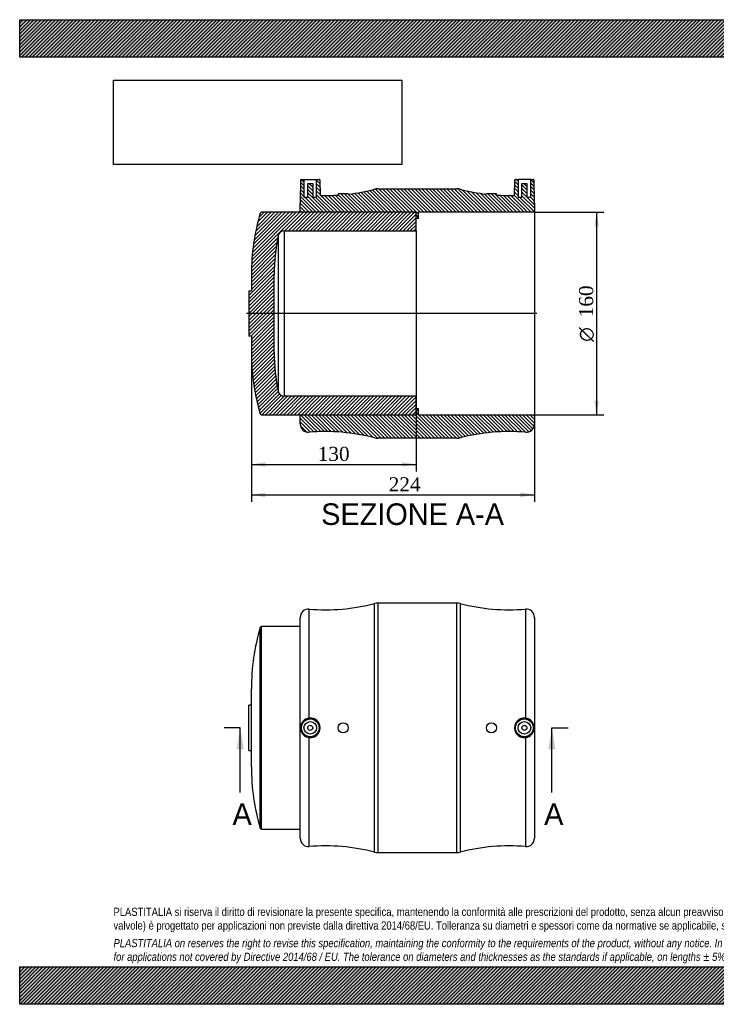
# Model space of a CAD drawing. Header units: millimetres. Extents: x 0 to 1100, y 0 to 778.
import ezdxf
from ezdxf.enums import TextEntityAlignment as Align
from ezdxf.lldxf.tags import DXFTag

# ---------------------------------------------------------------- set-up
doc = ezdxf.new("R2010")
doc.units = ezdxf.units.MM
doc.header["$LTSCALE"] = 3.703703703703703
for name, color, linetype in [('CAP160C', 7, 'Continuous'), ('Default', 7, 'Continuous'), ('DV4_Default', 7, 'Continuous'), ('MP160C', 7, 'Continuous')]:
    doc.layers.add(name, color=color, linetype=linetype)
doc.styles.add('SEACAD_Solid_Edge_ANSI', font='seans.ttf')
doc.styles.add('SEACAD_Solid_Edge_ANSI1_Symbols', font='semeca1.ttf')
doc.styles.add('SEACAD_Times_New_Roman', font='times.ttf')
tags = doc.linetypes.add('CENTER2', pattern=[28.575000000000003, 19.05, -3.175, 3.175, -3.175]).pattern_tags.tags
tags[10:11] = [DXFTag(74, 4), DXFTag(75, 0), DXFTag(340, '0'), DXFTag(46, 0.0), DXFTag(50, 0.0), DXFTag(44, 0.0), DXFTag(45, 0.0)]
tags[8:9] = [DXFTag(74, 4), DXFTag(75, 0), DXFTag(340, '0'), DXFTag(46, 0.0), DXFTag(50, 0.0), DXFTag(44, 0.0), DXFTag(45, 0.0)]
tags[6:7] = [DXFTag(74, 4), DXFTag(75, 0), DXFTag(340, '0'), DXFTag(46, 0.0), DXFTag(50, 0.0), DXFTag(44, 0.0), DXFTag(45, 0.0)]
tags[4:5] = [DXFTag(74, 4), DXFTag(75, 0), DXFTag(340, '0'), DXFTag(46, 0.0), DXFTag(50, 0.0), DXFTag(44, 0.0), DXFTag(45, 0.0)]
doc.dimstyles.new('ANSImm', dxfattribs={"dimtxt": 11.11111111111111, "dimasz": 11.11111111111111, "dimexe": 5.555555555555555, "dimexo": 0, "dimgap": 2.777777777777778, "dimtad": 1, "dimdec": 0, "dimdsep": 46, "dimtxsty": 'SEACAD_Times_New_Roman', "dimblk1": '_SE_FILLED', "dimblk2": '_SE_FILLED', "dimsah": 1, "dimcen": 5.555555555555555, "dimazin": 0, "dimtfac": 0.85, "dimtdec": 3, "dimtofl": 0, "dimtmove": 0, "dimatfit": 3, "dimfxl": 1, "dimarcsym": 0})
picture_1 = doc.add_image_def('image1.jpg', size_in_pixel=(4302, 1260))
pattern_1 = [(135, (0, 0), (-1.414213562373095, -1.414213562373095), [])]
pattern_2 = [(45, (0, 0), (-1.414213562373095, 1.414213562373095), [])]

# ---------------------------------------------------------------- blocks, each defined once
blk = doc.blocks.new('SE')
at = {"layer": 'CAP160C', "color": 7, "linetype": 'Continuous'}
for p, q in [((189.9783206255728, 139.1117243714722), (189.9783206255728, 297.6809458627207)), ((190.9369637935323, 138.3963351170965), (190.9369637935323, 298.3963351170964)), ((221.4369637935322, 298.3963351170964), (190.9369637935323, 298.3963351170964)), ((182.9369637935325, 187.5691489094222), (182.9369637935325, 249.2235213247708)), ((180.9369637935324, 200.3963351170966), (180.9369637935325, 236.3963351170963)), ((182.9369637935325, 236.3963351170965), (180.9369637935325, 236.3963351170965)), ((180.9369637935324, 200.3963351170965), (182.9369637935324, 200.3963351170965)), ((190.9369637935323, 138.3963351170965), (221.4369637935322, 138.3963351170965))]:
    blk.add_line(p, q, dxfattribs=at)
for centre, radius, start, end in [((353.1955760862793, 249.2235152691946), 170.2586122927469, 163.4644176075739, 179.9999979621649), ((190.9369637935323, 297.3963351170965), 0.9999999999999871, 90, 163.464417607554), ((353.1955760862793, 187.5691549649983), 170.2586122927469, 180.000002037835, 196.5355823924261), ((190.9369637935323, 139.3963351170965), 1, 196.5355823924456, 270)]:
    blk.add_arc(centre, radius, start, end, dxfattribs=at)
at = {"layer": 'MP160C', "color": 7, "linetype": 'Continuous'}
for p, q in [((228.4524585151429, 226.052923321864), (228.4524585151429, 312.1273333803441)), ((280.2342896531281, 120.2098269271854), (280.2342896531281, 316.5828433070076)), ((282.7185519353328, 316.8963351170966), (282.7185519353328, 119.8963351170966)), ((345.1553756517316, 316.8963351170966), (282.7185519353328, 316.8963351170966)), ((345.1553756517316, 119.8963351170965), (345.1553756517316, 316.8963351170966)), ((347.6396379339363, 316.5828433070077), (347.6396379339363, 120.2098269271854)), ((399.4214690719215, 312.1273333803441), (399.4214690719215, 226.052923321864)), ((221.4369637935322, 131.1448634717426), (221.4369637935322, 305.6478067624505)), ((406.4369637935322, 305.6478067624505), (406.4369637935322, 131.1448634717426)), ((228.4524585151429, 124.665336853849), (228.4524585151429, 210.7397469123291)), ((399.4214690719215, 210.7397469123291), (399.4214690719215, 124.665336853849)), ((282.7185519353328, 119.8963351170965), (345.1553756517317, 119.8963351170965))]:
    blk.add_line(p, q, dxfattribs=at)
for centre, radius in [((229.4369637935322, 218.3963351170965), 7.508575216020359), ((398.4369637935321, 218.3963351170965), 7.508575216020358), ((229.4369637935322, 218.3963351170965), 7.008651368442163), ((229.4369637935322, 218.3963351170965), 5.000000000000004), ((229.4369637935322, 218.3963351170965), 2.000000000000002), ((255.4369637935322, 218.3963351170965), 4.000000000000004), ((372.4369637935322, 218.3963351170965), 4.000000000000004), ((398.4369637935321, 218.3963351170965), 7.008651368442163), ((398.4369637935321, 218.3963351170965), 5.000000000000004), ((398.4369637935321, 218.3963351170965), 2.000000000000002)]:
    blk.add_circle(centre, radius, dxfattribs=at)
for centre, radius, start, end in [((227.9369637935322, 305.6478067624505), 6.499999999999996, 85.4512736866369, 180), ((240.982945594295, 469.6296727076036), 158, 265.4512736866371, 284.3844040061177), ((282.7185519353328, 306.8963351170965), 9.999999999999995, 90, 104.3844040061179), ((345.1553756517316, 306.8963351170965), 10.00000000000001, 75.61559599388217, 90), ((386.8909819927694, 469.6296727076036), 158, 255.6155959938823, 274.5487263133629), ((399.9369637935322, 305.6478067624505), 6.500000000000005, 0, 94.54872631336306), ((229.3515212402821, 218.3963351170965), 7.709193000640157, 96.69719749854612, 263.3028025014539), ((229.4393509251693, 218.3963351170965), 7.719928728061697, 262.6553822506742, 97.34461774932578), ((398.4345766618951, 218.3963351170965), 7.719928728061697, 82.65538225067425, 277.3446177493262), ((398.5224063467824, 218.3963351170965), 7.709193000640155, 276.6971974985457, 83.30280250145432), ((227.9369637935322, 131.1448634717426), 6.500000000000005, 180, 274.5487263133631), ((240.982945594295, -32.83700247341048), 158, 75.61559599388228, 94.5487263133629), ((386.8909819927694, -32.83700247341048), 158, 85.4512736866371, 104.3844040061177), ((399.9369637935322, 131.1448634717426), 6.499999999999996, 265.4512736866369, 0), ((282.7185519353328, 129.8963351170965), 9.999999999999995, 255.615595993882, 270), ((345.1553756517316, 129.8963351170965), 9.999999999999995, 270, 284.3844040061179)]:
    blk.add_arc(centre, radius, start, end, dxfattribs=at)
blk = doc.blocks.new('SE4')
at = {"color": 7, "linetype": 'Continuous', "style": 'SEACAD_Solid_Edge_ANSI'}
blk.add_text('A', height=17.03703703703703, dxfattribs=at).set_placement((414.0882338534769, 158.7667054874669), align=Align.TOP_LEFT)
blk = doc.blocks.new('SE5')
at = {"color": 7, "linetype": 'Continuous', "style": 'SEACAD_Solid_Edge_ANSI'}
blk.add_text('A', height=17.03703703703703, dxfattribs=at).set_placement((168.0361531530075, 158.7667054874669), align=Align.TOP_LEFT)
blk = doc.blocks.new('SEANNOT_GROUP')
at = {"linetype": 'Continuous'}
blk.add_hatch(color=7, dxfattribs=at).paths.add_polyline_path([(423.0689976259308, 201.3592977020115), (420.2294913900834, 218.3963351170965), (417.3899851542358, 201.3592977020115)])
at = {"color": 7, "linetype": 'Continuous'}
blk.add_lwpolyline([(420.2294913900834, 167.2852240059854), (420.2294913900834, 218.3963351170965)], dxfattribs=at)
blk = doc.blocks.new('SEANNOT_GROUP1')
at = {"linetype": 'Continuous'}
blk.add_hatch(color=7, dxfattribs=at).paths.add_polyline_path([(177.0169169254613, 201.3592977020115), (174.1774106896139, 218.3963351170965), (171.3379044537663, 201.3592977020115)])
at = {"color": 7, "linetype": 'Continuous'}
blk.add_lwpolyline([(174.1774106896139, 167.2852240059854), (174.1774106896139, 218.3963351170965)], dxfattribs=at)
blk = doc.blocks.new('SE3')
at = {"layer": 'Default', "color": 7, "linetype": 'CENTER2'}
for p, q in [((174.1774106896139, 218.3963351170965), (161.3996329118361, 218.3963351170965)), ((420.2294913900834, 218.3963351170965), (433.0072691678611, 218.3963351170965))]:
    blk.add_line(p, q, dxfattribs=at)
at = {"layer": 'Default', "color": 7, "linetype": 'CENTER2', "const_width": 0.0001}
blk.add_lwpolyline([(420.2294913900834, 218.3963351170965), (174.1774106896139, 218.3963351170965)], dxfattribs=at)
at = {"layer": 'Default'}
for name in ['SEANNOT_GROUP1', 'SEANNOT_GROUP', 'SE5', 'SE4']:
    blk.add_blockref(name, (0, 0), dxfattribs=at)
blk = doc.blocks.new('SE6')
at = {"layer": 'CAP160C', "linetype": 'Continuous'}
h = blk.add_hatch(dxfattribs=at)
h.set_pattern_fill('LINE', scale=0.6299212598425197, angle=45, style=0)
h.set_pattern_definition(pattern_2)
edge = h.paths.add_edge_path()
edge.add_line((190.9369637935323, 465.6607769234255), (311.9369637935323, 465.6607769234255))
edge.add_line((311.9369637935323, 465.6607769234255), (312.9369637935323, 466.6607769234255))
edge.add_line((312.9369637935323, 466.6607769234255), (312.9369637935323, 480.2607769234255))
edge.add_line((312.9369637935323, 480.2607769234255), (208.9369637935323, 480.2607769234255))
edge.add_arc((208.9369637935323, 485.2607769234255), 5.000000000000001, 191.5850516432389, 270, ccw=False)
edge.add_arc((353.1955760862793, 514.8335967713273), 152.258612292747, 180.0000022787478, 191.5850516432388, ccw=False)
edge.add_line((200.9369637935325, 514.8335907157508), (200.9369637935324, 576.4879601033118))
edge.add_arc((353.1955760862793, 576.4879570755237), 152.258612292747, 168.4149483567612, 179.9999988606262, ccw=False)
edge.add_arc((208.9369637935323, 606.0607769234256), 5.000000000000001, 90, 168.4149483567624, ccw=False)
edge.add_line((208.9369637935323, 611.0607769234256), (312.9369637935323, 611.0607769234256))
edge.add_line((312.9369637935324, 611.0607769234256), (312.9369637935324, 624.6607769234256))
edge.add_line((312.9369637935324, 624.6607769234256), (311.9369637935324, 625.6607769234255))
edge.add_line((311.9369637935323, 625.6607769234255), (190.9369637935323, 625.6607769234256))
edge.add_arc((190.9369637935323, 624.6607769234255), 1, 90, 163.464417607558)
edge.add_arc((353.1955760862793, 576.4879570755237), 170.258612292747, 163.464417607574, 179.9999989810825)
edge.add_line((182.9369637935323, 576.4879601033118), (182.9369637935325, 563.6607769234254))
edge.add_line((182.9369637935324, 563.6607769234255), (180.9369637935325, 563.6607769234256))
edge.add_line((180.9369637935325, 563.6607769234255), (180.9369637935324, 527.6607769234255))
edge.add_line((180.9369637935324, 527.6607769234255), (182.9369637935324, 527.6607769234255))
edge.add_line((182.9369637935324, 527.6607769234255), (182.9369637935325, 514.8335907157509))
edge.add_arc((353.1955760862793, 514.8335967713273), 170.258612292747, 180.000002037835, 196.5355823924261)
edge.add_arc((190.9369637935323, 466.6607769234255), 1, 196.5355823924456, 270)
at = {"layer": 'MP160C', "linetype": 'Continuous'}
h = blk.add_hatch(dxfattribs=at)
h.set_pattern_fill('LINE', scale=0.6299212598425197, angle=135, style=0)
h.set_pattern_definition(pattern_1)
edge = h.paths.add_edge_path()
edge.add_arc((345.1553756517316, 634.1607769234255), 10, 75.61559599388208, 90)
edge.add_line((345.1553756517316, 644.1607769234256), (282.7185519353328, 644.1607769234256))
edge.add_arc((282.7185519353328, 634.1607769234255), 10, 90, 104.3844040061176)
edge.add_arc((240.982945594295, 796.8941145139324), 158, 276.70731779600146, 284.3844040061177, ccw=False)
edge.add_line((259.4369637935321, 639.9755075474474), (259.4369637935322, 640.1607769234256))
edge.add_line((259.4369637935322, 640.1607769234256), (251.4369637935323, 640.1607769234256))
edge.add_line((251.4369637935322, 640.1607769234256), (251.4369637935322, 639.2403371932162))
edge.add_arc((240.982945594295, 796.8941145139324), 158, 268.6131809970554, 273.793727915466, ccw=False)
edge.add_line((237.1589988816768, 638.9403952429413), (236.9455390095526, 651.1695031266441))
edge.add_arc((236.4456151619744, 651.1607769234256), 0.5, 1.000000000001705, 90)
edge.add_line((236.4456151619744, 651.6607769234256), (234.4369637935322, 651.6607769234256))
edge.add_line((234.4369637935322, 651.6607769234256), (234.4369637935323, 637.6607769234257))
edge.add_line((234.4369637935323, 637.6607769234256), (231.4369637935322, 637.6607769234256))
edge.add_line((231.4369637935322, 637.6607769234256), (231.4369637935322, 648.4607769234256))
edge.add_line((231.4369637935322, 648.4607769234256), (227.4369637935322, 648.4607769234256))
edge.add_line((227.4369637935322, 648.4607769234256), (227.4369637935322, 637.6607769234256))
edge.add_line((227.4369637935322, 637.6607769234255), (224.4369637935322, 637.6607769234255))
edge.add_line((224.4369637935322, 637.6607769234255), (224.4369637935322, 651.6607769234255))
edge.add_line((224.4369637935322, 651.6607769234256), (222.4283124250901, 651.6607769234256))
edge.add_arc((222.4283124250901, 651.1607769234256), 0.5, 90, 178.9999999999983)
edge.add_line((221.9283885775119, 651.1695031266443), (221.6376846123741, 634.5150841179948))
edge.add_arc((227.9369637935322, 632.9122485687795), 6.500000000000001, 165.7241777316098, 180)
edge.add_line((221.4369637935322, 632.9122485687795), (221.4369637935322, 625.6607769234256))
edge.add_line((221.4369637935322, 625.6607769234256), (312.9369637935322, 625.6607769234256))
edge.add_line((312.9369637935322, 625.6607769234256), (312.9369637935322, 620.621704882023))
edge.add_line((312.9369637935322, 620.6217048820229), (314.9369637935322, 620.6217048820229))
edge.add_line((314.9369637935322, 620.6217048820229), (314.9369637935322, 625.6607769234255))
edge.add_line((314.9369637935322, 625.6607769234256), (406.4369637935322, 625.6607769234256))
edge.add_line((406.4369637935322, 625.6607769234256), (406.4369637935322, 632.9122485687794))
edge.add_arc((399.9369637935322, 632.9122485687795), 6.500000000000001, 0, 14.27582226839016)
edge.add_line((406.2362429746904, 634.5150841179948), (405.9455390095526, 651.1695031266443))
edge.add_arc((405.4456151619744, 651.1607769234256), 0.5, 1.000000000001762, 90)
edge.add_line((405.4456151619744, 651.6607769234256), (403.4369637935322, 651.6607769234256))
edge.add_line((403.4369637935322, 651.6607769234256), (403.4369637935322, 637.6607769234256))
edge.add_line((403.4369637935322, 637.6607769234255), (400.4369637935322, 637.6607769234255))
edge.add_line((400.4369637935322, 637.6607769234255), (400.4369637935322, 648.4607769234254))
edge.add_line((400.4369637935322, 648.4607769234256), (396.4369637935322, 648.4607769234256))
edge.add_line((396.4369637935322, 648.4607769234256), (396.4369637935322, 637.6607769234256))
edge.add_line((396.4369637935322, 637.6607769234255), (393.4369637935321, 637.6607769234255))
edge.add_line((393.4369637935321, 637.6607769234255), (393.4369637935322, 651.6607769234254))
edge.add_line((393.4369637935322, 651.6607769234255), (391.42831242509, 651.6607769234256))
edge.add_arc((391.42831242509, 651.1607769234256), 0.5, 90, 178.9999999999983)
edge.add_line((390.9283885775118, 651.1695031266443), (390.7149287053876, 638.9403952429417))
edge.add_arc((386.8909819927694, 796.8941145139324), 158, 266.20627208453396, 271.38681900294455, ccw=False)
edge.add_line((376.4369637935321, 639.2403371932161), (376.4369637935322, 640.1607769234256))
edge.add_line((376.4369637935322, 640.1607769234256), (368.4369637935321, 640.1607769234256))
edge.add_line((368.4369637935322, 640.1607769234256), (368.4369637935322, 639.9755075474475))
edge.add_arc((386.8909819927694, 796.8941145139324), 158, 255.6155959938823, 263.29268220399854, ccw=False)
h = blk.add_hatch(dxfattribs=at)
h.set_pattern_fill('LINE', scale=0.6299212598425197, angle=135, style=0)
h.set_pattern_definition(pattern_1)
edge = h.paths.add_edge_path()
edge.add_arc((345.1553756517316, 457.1607769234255), 10, 270, 284.3844040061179)
edge.add_arc((386.8909819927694, 294.4274393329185), 158, 85.45127368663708, 104.3844040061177, ccw=False)
edge.add_arc((399.9369637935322, 458.4093052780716), 6.500000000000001, 265.4512736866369, 360)
edge.add_line((406.4369637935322, 458.4093052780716), (406.4369637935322, 465.6607769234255))
edge.add_line((406.4369637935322, 465.6607769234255), (314.9369637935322, 465.6607769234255))
edge.add_line((314.9369637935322, 465.6607769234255), (314.9369637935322, 470.6998489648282))
edge.add_line((314.9369637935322, 470.6998489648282), (312.9369637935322, 470.6998489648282))
edge.add_line((312.9369637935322, 470.6998489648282), (312.9369637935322, 465.6607769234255))
edge.add_line((312.9369637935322, 465.6607769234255), (221.4369637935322, 465.6607769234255))
edge.add_line((221.4369637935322, 465.6607769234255), (221.4369637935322, 458.4093052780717))
edge.add_arc((227.9369637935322, 458.4093052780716), 6.500000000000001, 180, 274.5487263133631)
edge.add_arc((240.982945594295, 294.4274393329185), 158, 75.61559599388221, 94.54872631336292, ccw=False)
edge.add_arc((282.7185519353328, 457.1607769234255), 10, 255.615595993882, 269.9999999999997)
edge.add_line((282.7185519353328, 447.1607769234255), (345.1553756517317, 447.1607769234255))
at = {"layer": 'CAP160C', "color": 7, "linetype": 'Continuous'}
for p, q in [((311.9369637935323, 625.6607769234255), (190.9369637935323, 625.6607769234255)), ((312.9369637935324, 624.6607769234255), (311.9369637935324, 625.6607769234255)), ((312.9369637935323, 611.0607769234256), (312.9369637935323, 624.6607769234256)), ((204.0388254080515, 607.0648886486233), (204.0388254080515, 484.2566651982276)), ((208.9369637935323, 611.0607769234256), (208.9369637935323, 480.2607769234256)), ((208.9369637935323, 611.0607769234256), (312.9369637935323, 611.0607769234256)), ((312.9369637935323, 611.0607769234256), (312.9369637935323, 480.2607769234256)), ((182.9369637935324, 576.4879601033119), (182.9369637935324, 563.6607769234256)), ((200.9369637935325, 514.8335907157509), (200.9369637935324, 576.4879601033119)), ((180.9369637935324, 563.6607769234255), (180.9369637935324, 527.6607769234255)), ((180.9369637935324, 563.6607769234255), (182.9369637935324, 563.6607769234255)), ((182.9369637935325, 527.6607769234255), (180.9369637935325, 527.6607769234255)), ((182.9369637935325, 527.6607769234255), (182.9369637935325, 514.8335907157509)), ((312.9369637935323, 480.2607769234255), (208.9369637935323, 480.2607769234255)), ((312.9369637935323, 466.6607769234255), (312.9369637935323, 480.2607769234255)), ((190.9369637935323, 465.6607769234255), (311.9369637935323, 465.6607769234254)), ((311.9369637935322, 465.6607769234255), (312.9369637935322, 466.6607769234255))]:
    blk.add_line(p, q, dxfattribs=at)
for centre, radius, start, end in [((353.1955760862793, 576.4879570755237), 170.2586122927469, 163.4644176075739, 179.9999989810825), ((190.9369637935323, 624.6607769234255), 0.999999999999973, 90, 163.4644176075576), ((353.1955760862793, 576.4879570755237), 152.2586122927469, 168.4149483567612, 179.9999988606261), ((208.9369637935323, 606.0607769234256), 5.000000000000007, 90, 168.4149483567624), ((353.1955760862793, 514.8335967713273), 170.2586122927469, 180.000002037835, 196.5355823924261), ((353.1955760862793, 514.8335967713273), 152.2586122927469, 180.0000022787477, 191.5850516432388), ((208.9369637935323, 485.2607769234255), 4.999999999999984, 191.5850516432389, 270), ((190.9369637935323, 466.6607769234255), 1.000000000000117, 196.5355823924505, 270)]:
    blk.add_arc(centre, radius, start, end, dxfattribs=at)
at = {"layer": 'DV4_Default', "color": 7, "linetype": 'CENTER2'}
blk.add_line((408.1869637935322, 545.6607769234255), (179.1869637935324, 545.6607769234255), dxfattribs=at)
at = {"layer": 'MP160C', "color": 7, "linetype": 'Continuous'}
for p, q in [((221.6376846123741, 634.5150841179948), (221.9283885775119, 651.1695031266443)), ((222.4283124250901, 651.6607769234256), (224.4369637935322, 651.6607769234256)), ((224.4369637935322, 651.6607769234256), (234.4369637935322, 651.6607769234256)), ((224.4369637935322, 651.6607769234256), (224.4369637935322, 637.6607769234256)), ((227.4369637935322, 648.4607769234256), (231.4369637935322, 648.4607769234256)), ((227.4369637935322, 637.6607769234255), (227.4369637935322, 648.4607769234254)), ((231.4369637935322, 648.4607769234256), (231.4369637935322, 637.6607769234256)), ((234.4369637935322, 651.6607769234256), (236.4456151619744, 651.6607769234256)), ((234.4369637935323, 637.6607769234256), (234.4369637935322, 651.6607769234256)), ((236.9455390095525, 651.1695031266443), (237.1589988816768, 638.9403952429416)), ((390.7149287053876, 638.9403952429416), (390.9283885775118, 651.1695031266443)), ((391.42831242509, 651.6607769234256), (393.4369637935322, 651.6607769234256)), ((403.4369637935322, 651.6607769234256), (393.4369637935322, 651.6607769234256)), ((393.4369637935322, 651.6607769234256), (393.4369637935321, 637.6607769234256)), ((396.4369637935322, 637.6607769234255), (396.4369637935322, 648.4607769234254)), ((396.4369637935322, 648.4607769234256), (400.4369637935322, 648.4607769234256)), ((400.4369637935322, 648.4607769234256), (400.4369637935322, 637.6607769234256)), ((403.4369637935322, 637.6607769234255), (403.4369637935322, 651.6607769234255)), ((403.4369637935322, 651.6607769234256), (405.4456151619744, 651.6607769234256)), ((405.9455390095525, 651.1695031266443), (406.2362429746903, 634.5150841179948)), ((259.4369637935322, 640.1607769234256), (251.4369637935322, 640.1607769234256)), ((251.4369637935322, 640.1607769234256), (251.4369637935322, 639.2403371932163)), ((259.4369637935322, 639.9755075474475), (259.4369637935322, 640.1607769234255)), ((282.7185519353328, 644.1607769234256), (345.1553756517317, 644.1607769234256)), ((368.4369637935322, 640.1607769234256), (368.4369637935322, 639.9755075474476)), ((376.4369637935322, 640.1607769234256), (368.4369637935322, 640.1607769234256)), ((376.4369637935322, 639.2403371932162), (376.4369637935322, 640.1607769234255)), ((221.4369637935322, 625.6607769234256), (221.4369637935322, 632.9122485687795)), ((224.4369637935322, 637.6607769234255), (227.4369637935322, 637.6607769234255)), ((231.4369637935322, 637.6607769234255), (234.4369637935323, 637.6607769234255)), ((393.4369637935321, 637.6607769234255), (396.4369637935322, 637.6607769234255)), ((400.4369637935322, 637.6607769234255), (403.4369637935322, 637.6607769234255)), ((406.4369637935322, 632.9122485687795), (406.4369637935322, 625.6607769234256)), ((312.9369637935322, 625.6607769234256), (221.4369637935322, 625.6607769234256)), ((312.9369637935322, 620.6217048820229), (312.9369637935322, 625.6607769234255)), ((406.4369637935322, 625.6607769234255), (314.9369637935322, 625.6607769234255)), ((314.9369637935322, 620.6217048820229), (314.9369637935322, 625.6607769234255)), ((406.4369637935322, 625.6607769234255), (406.4369637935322, 465.6607769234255)), ((314.9369637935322, 620.6217048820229), (312.9369637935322, 620.6217048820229)), ((312.9369637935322, 470.6998489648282), (314.9369637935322, 470.6998489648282)), ((312.9369637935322, 465.6607769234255), (312.9369637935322, 470.6998489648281)), ((314.9369637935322, 465.6607769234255), (314.9369637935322, 470.6998489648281)), ((221.4369637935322, 458.4093052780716), (221.4369637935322, 465.6607769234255)), ((221.4369637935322, 465.6607769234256), (312.9369637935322, 465.6607769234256)), ((314.9369637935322, 465.6607769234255), (406.4369637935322, 465.6607769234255)), ((406.4369637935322, 465.6607769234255), (406.4369637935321, 458.4093052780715)), ((345.1553756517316, 447.1607769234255), (282.7185519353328, 447.1607769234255))]:
    blk.add_line(p, q, dxfattribs=at)
for centre, radius, start, end in [((222.4283124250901, 651.1607769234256), 0.5000000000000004, 90, 178.9999999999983), ((236.4456151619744, 651.1607769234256), 0.5000000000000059, 1.000000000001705, 90), ((391.42831242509, 651.1607769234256), 0.5000000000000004, 90, 178.9999999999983), ((405.4456151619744, 651.1607769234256), 0.5000000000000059, 1.000000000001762, 90), ((240.982945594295, 796.8941145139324), 157.9999999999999, 268.6131809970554, 273.793727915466), ((240.982945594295, 796.8941145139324), 158, 276.7073177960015, 284.3844040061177), ((282.7185519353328, 634.1607769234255), 9.999999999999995, 90, 104.3844040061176), ((345.1553756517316, 634.1607769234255), 10.00000000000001, 75.61559599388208, 90), ((386.8909819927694, 796.8941145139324), 158, 255.6155959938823, 263.2926822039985), ((386.8909819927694, 796.8941145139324), 158, 266.206272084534, 271.3868190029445), ((227.9369637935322, 632.9122485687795), 6.500000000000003, 165.7241777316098, 180), ((399.9369637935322, 632.9122485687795), 6.500000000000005, 0, 14.27582226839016), ((227.9369637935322, 458.4093052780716), 6.500000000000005, 180, 274.5487263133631), ((240.982945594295, 294.4274393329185), 158, 75.6155959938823, 94.54872631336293), ((386.8909819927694, 294.4274393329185), 158, 85.45127368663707, 104.3844040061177), ((399.9369637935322, 458.4093052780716), 6.499999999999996, 265.4512736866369, 0), ((282.7185519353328, 457.1607769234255), 10.00000000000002, 255.615595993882, 269.9999999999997), ((345.1553756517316, 457.1607769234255), 9.99999999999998, 270, 284.384404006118)]:
    blk.add_arc(centre, radius, start, end, dxfattribs=at)
blk = doc.blocks.new('GDimGGroup')
at = {"layer": 'Default', "linetype": 'Continuous'}
for points in [[(457.3902838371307, 614.5496657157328), (455.5384319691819, 625.6607769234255), (453.6865801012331, 614.5496657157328)], [(457.3902838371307, 476.7718839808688), (453.6865801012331, 476.7718839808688), (455.5384319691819, 465.6607727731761)]]:
    blk.add_hatch(color=7, dxfattribs=at).paths.add_polyline_path(points)
at = {"layer": 'Default', "color": 7, "linetype": 'Continuous'}
for p, q in [((406.4369637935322, 625.6607769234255), (461.0939875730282, 625.6607769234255)), ((455.5384319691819, 625.6607769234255), (455.5384319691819, 465.6607727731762)), ((406.4369637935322, 465.6607769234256), (461.0939875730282, 465.6607769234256))]:
    blk.add_line(p, q, dxfattribs=at)
for s, style, p in [('160', 'SEACAD_Times_New_Roman', (441.649543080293, 542.691160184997)), ('O', 'SEACAD_Solid_Edge_ANSI1_Symbols', (441.649543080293, 523.3539282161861))]:
    blk.add_text(s, height=11.11111111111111, rotation=90, dxfattribs=dict(at, style=style)).set_placement(p, align=Align.TOP_LEFT)
blk = doc.blocks.new('DMBLK28')
at = {"layer": 'Default', "linetype": 'Continuous'}
for points in [[(194.0480750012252, 400.5725435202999), (194.0480750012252, 404.2762472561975), (182.9369637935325, 402.4243953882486)], [(395.3258582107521, 400.5725435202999), (406.4369694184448, 402.4243953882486), (395.3258582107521, 404.2762472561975)]]:
    blk.add_hatch(color=7, dxfattribs=at).paths.add_polyline_path(points)
at = {"layer": 'Default', "color": 7, "linetype": 'Continuous'}
for p, q in [((182.9369637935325, 514.8335909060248), (182.9369637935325, 396.8688397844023)), ((406.4369637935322, 465.6607769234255), (406.4369637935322, 396.8688397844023)), ((182.9369637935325, 402.4243953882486), (406.4369694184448, 402.4243953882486))]:
    blk.add_line(p, q, dxfattribs=at)
at = {"layer": 'Default', "color": 7, "linetype": 'Continuous', "style": 'SEACAD_Times_New_Roman'}
blk.add_text('224', height=11.11111111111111, dxfattribs=at).set_placement((291.3406861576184, 416.3132842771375), align=Align.TOP_LEFT)
blk = doc.blocks.new('_SE_FILLED')
at = {"color": 0}
blk.add_line((0, 0), (-1, 0), dxfattribs=at)
blk.add_solid([(0, 0), (-1, -0.1665), (-1, 0.1665), (0, 0)], dxfattribs=at)
blk = doc.blocks.new('DMBLK29')
at = {"layer": 'Default', "linetype": 'Continuous'}
for points in [[(194.0480750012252, 424.6437275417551), (194.0480750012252, 428.3474312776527), (182.9369637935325, 426.4955794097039)], [(301.8258594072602, 424.6437275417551), (312.9369706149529, 426.4955794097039), (301.8258594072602, 428.3474312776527)]]:
    blk.add_hatch(color=7, dxfattribs=at).paths.add_polyline_path(points)
at = {"layer": 'Default', "color": 7, "linetype": 'Continuous'}
for p, q in [((182.9369637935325, 514.8335909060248), (182.9369637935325, 420.9400238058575)), ((312.9369637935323, 480.2607769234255), (312.9369637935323, 420.9400238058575)), ((182.9369637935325, 426.4955794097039), (312.9369706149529, 426.4955794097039))]:
    blk.add_line(p, q, dxfattribs=at)
at = {"layer": 'Default', "color": 7, "linetype": 'Continuous', "style": 'SEACAD_Times_New_Roman'}
blk.add_text('130', height=11.11111111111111, dxfattribs=at).set_placement((235.2987365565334, 440.3844682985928), align=Align.TOP_LEFT)

msp = doc.modelspace()

# ---------------------------------------------------------------- hatches: boundary and pattern name
at = {"layer": 'Default', "linetype": 'Continuous'}
h = msp.add_hatch(dxfattribs=at)
h.set_pattern_fill('LINE', scale=0.6299212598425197, angle=45, style=0)
h.set_pattern_definition(pattern_2)
h.paths.add_polyline_path([(1100, 748.1481603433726), (1100, 777.7777899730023), (9.44561424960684e-06, 777.7777899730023), (9.445614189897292e-06, 748.1481603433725)])
for points in [[(1100, 748.1481603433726), (1100, 777.7777899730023), (9.44561424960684e-06, 777.7777899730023), (9.445614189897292e-06, 748.1481603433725)], [(1099.999985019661, -1.061199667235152e-05), (1099.999985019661, 29.62962962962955), (-1.498033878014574e-05, 29.62962962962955), (-1.498033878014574e-05, -1.061199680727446e-05)]]:
    msp.add_hatch(color=7, dxfattribs=at).paths.add_polyline_path(points)
h = msp.add_hatch(dxfattribs=at)
h.set_pattern_fill('LINE', scale=0.6299212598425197, angle=45, style=0)
h.set_pattern_definition(pattern_2)
h.paths.add_polyline_path([(1099.999985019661, -1.061199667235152e-05), (1099.999985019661, 29.62962962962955), (-1.498033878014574e-05, 29.62962962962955), (-1.498033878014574e-05, -1.061199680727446e-05)])

# ---------------------------------------------------------------- linework, layer by layer
at = {"layer": 'Default', "color": 7, "linetype": 'Continuous'}
for p, q in [((9.445614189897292e-06, 777.7777899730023), (1100, 777.7777899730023)), ((9.445614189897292e-06, 748.1481603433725), (9.445614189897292e-06, 777.7777899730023)), ((1100, 748.1481603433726), (9.445614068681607e-06, 748.1481603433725)), ((-1.498033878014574e-05, 29.62962962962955), (1099.999985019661, 29.62962962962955)), ((-1.498033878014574e-05, -1.061199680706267e-05), (-1.498033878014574e-05, 29.62962962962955)), ((1099.999985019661, -1.061199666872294e-05), (-1.498033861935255e-05, -1.061199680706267e-05))]:
    msp.add_line(p, q, dxfattribs=at)

# ---------------------------------------------------------------- block references
at = {"layer": 'Default'}
for name in ['SE6', 'GDimGGroup', 'SE', 'SE3']:
    msp.add_blockref(name, (0, 0), dxfattribs=at)

# ---------------------------------------------------------------- texts
at = {"layer": 'Default', "color": 7, "linetype": 'Continuous', "style": 'SEACAD_Solid_Edge_ANSI'}
msp.add_text('SEZIONE A-A', height=17.03703703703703, dxfattribs=at).set_placement((238.0512586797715, 395.7047786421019), align=Align.TOP_LEFT)
at = {"layer": 'Default', "insert": (74.07405909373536, 76.30505638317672), "char_height": 6.481481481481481, "width": 951.8518518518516, "attachment_point": 1}
msp.add_mtext("{\\fArial Narrow|b0||i0||c0|p34;\\C7;\\H6.481481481;\\W1.;PLASTITALIA si riserva il diritto di revisionare la presente specifica, mantenendo la conformità alle prescrizioni del prodotto, senza alcun preavviso. In caso di assegnazione d'ordine si riserva di compiere una più dettagliata analisi tecnico/qualitativa. Il presente prodotto (ad esclusione delle \\P}{\\fArial Narrow|b0||i0||c0|p34;\\C7;\\H6.481481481;\\W1.;valvole) è progettato per applicazioni non previste dalla direttiva 2014/68/EU. Tolleranza su diametri e spessori come da normative se applicabile, su lunghezze ±5%, su angoli ±2°, se non diversamente specificato.\\P}{\\fArial Narrow|b0||i0||c0|p34;\\C7;\\H1.851851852;\\W1.;   \\P}{\\fArial Narrow|b0||i1||c0|p34;\\C7;\\H6.481481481;\\W1.;PLASTITALIA on reserves the right to revise this specification, maintaining the conformity to the requirements of the product, without any notice. In case of assignation of order on will reserve to make a more detailed analysis technical/qualitative. This product (excluding valves) is designed \\P}{\\fArial Narrow|b0||i1||c0|p34;\\C7;\\H6.481481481;\\W1.;for applications not covered by Directive 2014/68 / EU. The tolerance on diameters and thicknesses as the standards if applicable, on lengths ± 5%, on angles ± 2 °, unless otherwise indicated.\\P}", dxfattribs=at)

# ---------------------------------------------------------------- dimensions: what is measured, and where the dimension line sits
at = {"layer": 'Default', "color": 7, "linetype": 'Continuous'}
dim = msp.add_linear_dim(base=(406.4369637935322, 402.4243953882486), p1=(182.9369637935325, 527.6607769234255), p2=(406.4369637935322, 465.6607769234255), text='\\A1;<>', dimstyle='ANSImm', dxfattribs=at)
dim.commit()
dim.dimension.update_dxf_attribs({"geometry": 'DMBLK28', "text_midpoint": (303.9789168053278, 402.4243953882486), "dimtype": 160})
dim = msp.add_linear_dim(base=(312.9369637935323, 426.4955794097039), p1=(182.9369637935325, 527.6607769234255), p2=(312.9369637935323, 480.2607769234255), text='\\A1;<>', dimstyle='ANSImm', override={"dimdec": 2}, dxfattribs=at)
dim.commit()
dim.dimension.update_dxf_attribs({"geometry": 'DMBLK29', "text_midpoint": (247.9369672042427, 426.4955794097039), "dimtype": 160})

# ---------------------------------------------------------------- pictures from other files: only their frames are drawn
image = msp.add_image(picture_1, insert=(74.07408351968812, 663.3451034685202), size_in_units=(227.6190476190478, 66.66666666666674))
image.dxf.flags = 7

doc.saveas('drawing.dxf')
